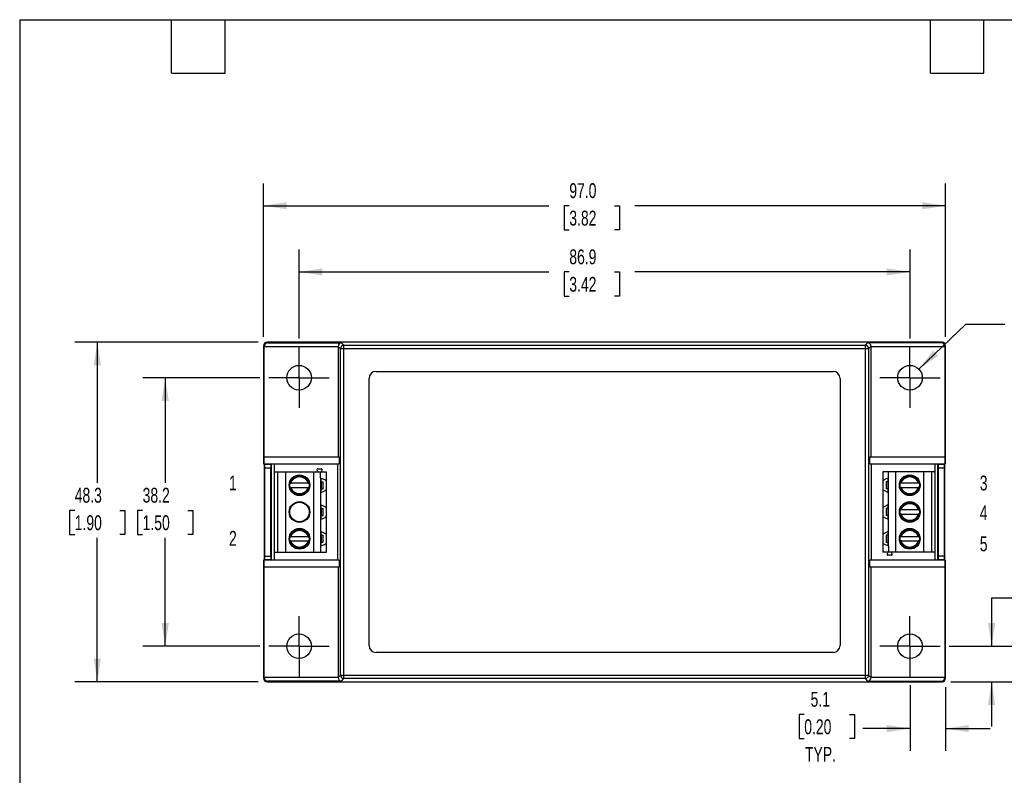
# Model space of a CAD drawing. Header units: millimetres. Extents: x 6 to 273, y 6 to 210.
# Tile 2 of 3: x 6 to 146, y 102 to 210. Entities that reach past the tile are written whole.
import ezdxf

# ---------------------------------------------------------------- set-up
doc = ezdxf.new("R2010")
doc.units = ezdxf.units.MM
doc.linetypes.add('CENTERX2', pattern=[20.32, 12.7, -2.54, 2.54, -2.54])
doc.layers.add('CENTER', color=40, linetype='CENTERX2')
doc.layers.add('DIMENSIONS', color=140, linetype='Continuous', lineweight=25)
doc.layers.add('TEXT', color=140, linetype='Continuous', lineweight=25)
doc.styles.add('SLDTEXTSTYLE0', font='TXT', dxfattribs={"width": 0.7})
doc.dimstyles.new('SLDDIMSTYLE0', dxfattribs={"dimtxt": 2.158008, "dimasz": 3.302, "dimexe": 0, "dimexo": 0.0625, "dimgap": 0.539502, "dimtad": 0, "dimtih": 1, "dimtoh": 1, "dimrnd": 1e-09, "dimzin": 4, "dimdsep": 46, "dimtxsty": 'SLDTEXTSTYLE0', "dimsah": 1, "dimcen": 0.09, "dimadec": 0, "dimazin": 1, "dimtfac": 1, "dimtofl": 0, "dimtmove": 0, "dimatfit": 3, "dimfxl": 0, "dimfrac": 2, "dimtolj": 1, "dimtzin": 12, "dimarcsym": 0})
doc.dimstyles.new('SLDDIMSTYLE1', dxfattribs={"dimtxt": 2.158008, "dimasz": 3.302, "dimexe": 0, "dimexo": 0.0625, "dimgap": 0.539502, "dimtad": 0, "dimtih": 1, "dimtoh": 1, "dimrnd": 1e-09, "dimzin": 12, "dimdsep": 46, "dimtxsty": 'SLDTEXTSTYLE0', "dimsah": 1, "dimcen": 0.09, "dimadec": 0, "dimazin": 3, "dimtfac": 1, "dimtmove": 0, "dimatfit": 0, "dimfxl": 0, "dimfrac": 2, "dimtolj": 1, "dimtzin": 12, "dimarcsym": 0})
doc.dimstyles.new('SLDDIMSTYLE2', dxfattribs={"dimtxt": 2.158008, "dimasz": 3.302, "dimexe": 0, "dimexo": 0.0625, "dimgap": 0.539502, "dimtad": 0, "dimtih": 1, "dimtoh": 1, "dimrnd": 1e-09, "dimzin": 12, "dimdsep": 46, "dimtxsty": 'SLDTEXTSTYLE0', "dimsah": 1, "dimcen": 0.09, "dimadec": 0, "dimazin": 3, "dimtfac": 1, "dimtofl": 0, "dimtmove": 0, "dimatfit": 3, "dimfxl": 0, "dimfrac": 2, "dimtolj": 1, "dimtzin": 12, "dimarcsym": 0})
doc.dimstyles.new('SLDDIMSTYLE4', dxfattribs={"dimtxt": 2.158008, "dimasz": 3.302, "dimexe": 0, "dimexo": 0.0625, "dimgap": 0.539502, "dimtad": 0, "dimtih": 1, "dimtoh": 1, "dimrnd": 1e-09, "dimzin": 12, "dimdsep": 46, "dimtxsty": 'SLDTEXTSTYLE0', "dimsah": 1, "dimcen": 0, "dimadec": 0, "dimazin": 3, "dimtfac": 1, "dimtofl": 0, "dimtmove": 0, "dimatfit": 3, "dimfxl": 0, "dimfrac": 2, "dimtolj": 1, "dimtzin": 12, "dimarcsym": 0})

# ---------------------------------------------------------------- blocks, each defined once
blk = doc.blocks.new('_D_5')
at = {"layer": 'DIMENSIONS'}
for p, q in [((40.53, 158.61), (23.87, 158.61)), ((27.05, 158.61), (27.05, 143.65)), ((23.84, 139.74), (23.12, 139.74)), ((23.12, 139.74), (23.12, 136.31)), ((30.25, 139.74), (30.98, 139.74)), ((30.98, 139.74), (30.98, 136.31)), ((23.12, 136.31), (23.84, 136.31)), ((30.98, 136.31), (30.25, 136.31)), ((27.05, 120.41), (27.05, 135.83)), ((40.53, 120.41), (23.87, 120.41))]:
    blk.add_line(p, q, dxfattribs=at)
for points in [[(27.05, 158.61), (26.54, 155.31), (27.56, 155.31)], [(27.05, 120.41), (27.56, 123.71), (26.54, 123.71)]]:
    blk.add_solid(points, dxfattribs=at)
at = {"layer": 'DIMENSIONS', "char_height": 2.117, "attachment_point": 1, "style": 'SLDTEXTSTYLE0'}
for s, insert in [('38.2', (23.84, 142.95)), ('1.50', (23.84, 139.04))]:
    blk.add_mtext(s, dxfattribs=dict(at, insert=insert))
blk = doc.blocks.new('_D_6')
at = {"layer": 'DIMENSIONS'}
for p, q in [((40.27, 163.66), (14.21, 163.66)), ((17.39, 163.66), (17.39, 143.65)), ((14.18, 139.74), (13.45, 139.74)), ((13.45, 139.74), (13.45, 136.31)), ((20.59, 139.74), (21.32, 139.74)), ((21.32, 139.74), (21.32, 136.31)), ((13.45, 136.31), (14.18, 136.31)), ((21.32, 136.31), (20.59, 136.31)), ((17.39, 115.36), (17.39, 135.83)), ((40.27, 115.36), (14.21, 115.36))]:
    blk.add_line(p, q, dxfattribs=at)
for points in [[(17.39, 163.66), (16.88, 160.36), (17.89, 160.36)], [(17.39, 115.36), (17.89, 118.66), (16.88, 118.66)]]:
    blk.add_solid(points, dxfattribs=at)
at = {"layer": 'DIMENSIONS', "char_height": 2.117, "attachment_point": 1, "style": 'SLDTEXTSTYLE0'}
for s, insert in [('48.3', (14.18, 142.95)), ('1.90', (14.18, 139.04))]:
    blk.add_mtext(s, dxfattribs=dict(at, insert=insert))
blk = doc.blocks.new('_D_7')
at = {"layer": 'DIMENSIONS'}
for p, q in [((149.53, 169.37), (148.81, 169.37)), ((148.81, 169.37), (148.81, 165.94)), ((155.94, 169.37), (156.67, 169.37)), ((156.67, 169.37), (156.67, 165.94)), ((134.25, 159.82), (140.94, 166.24)), ((140.94, 166.24), (146.49, 166.24)), ((148.81, 165.94), (149.53, 165.94)), ((156.67, 165.94), (155.94, 165.94))]:
    blk.add_line(p, q, dxfattribs=at)
blk.add_solid([(134.25, 159.82), (136.99, 161.74), (136.28, 162.48)], dxfattribs=at)
at = {"layer": 'DIMENSIONS', "char_height": 2.117, "attachment_point": 1, "style": 'SLDTEXTSTYLE0'}
for s, insert in [('%%c', (148.8, 172.59)), ('3.5', (152.06, 172.59)), ('0.14', (149.53, 168.67)), ('(4X)', (149.59, 164.76))]:
    blk.add_mtext(s, dxfattribs=dict(at, insert=insert))
blk = doc.blocks.new('_D_8')
at = {"layer": 'DIMENSIONS'}
for p, q in [((151.09, 129.29), (150.36, 129.29)), ((150.36, 129.29), (150.36, 125.86)), ((157.5, 129.29), (158.23, 129.29)), ((158.23, 129.29), (158.23, 125.86)), ((148.19, 127.27), (144.59, 127.27)), ((144.59, 127.27), (144.59, 120.41)), ((150.36, 125.86), (151.09, 125.86)), ((158.23, 125.86), (157.5, 125.86)), ((138.55, 120.41), (147.77, 120.41)), ((138.81, 115.36), (147.77, 115.36)), ((144.59, 115.36), (144.59, 109.01))]:
    blk.add_line(p, q, dxfattribs=at)
for points in [[(144.59, 120.41), (145.1, 123.71), (144.09, 123.71)], [(144.59, 115.36), (144.09, 112.06), (145.1, 112.06)]]:
    blk.add_solid(points, dxfattribs=at)
at = {"layer": 'DIMENSIONS', "char_height": 2.117, "attachment_point": 1, "style": 'SLDTEXTSTYLE0'}
for s, insert in [('5.1', (151.99, 132.5)), ('0.20', (151.09, 128.59)), ('TYP.', (151.19, 124.68))]:
    blk.add_mtext(s, dxfattribs=dict(at, insert=insert))
blk = doc.blocks.new('_D_9')
at = {"layer": 'DIMENSIONS'}
for p, q in [((132.99, 114.85), (132.99, 105.51)), ((138.04, 114.59), (138.04, 105.51)), ((117.95, 110.71), (117.22, 110.71)), ((117.22, 110.71), (117.22, 107.28)), ((124.36, 110.71), (125.09, 110.71)), ((125.09, 110.71), (125.09, 107.28)), ((132.99, 108.69), (126.29, 108.69)), ((138.04, 108.69), (144.39, 108.69)), ((117.22, 107.28), (117.95, 107.28)), ((125.09, 107.28), (124.36, 107.28))]:
    blk.add_line(p, q, dxfattribs=at)
for points in [[(132.99, 108.69), (129.69, 109.2), (129.69, 108.18)], [(138.04, 108.69), (141.34, 108.18), (141.34, 109.2)]]:
    blk.add_solid(points, dxfattribs=at)
at = {"layer": 'DIMENSIONS', "char_height": 2.117, "attachment_point": 1, "style": 'SLDTEXTSTYLE0'}
for s, insert in [('5.1', (118.85, 113.92)), ('0.20', (117.95, 110.01)), ('TYP.', (118.05, 106.09))]:
    blk.add_mtext(s, dxfattribs=dict(at, insert=insert))
blk = doc.blocks.new('_D_10')
at = {"layer": 'DIMENSIONS'}
for p, q in [((46.09, 164.17), (46.09, 176.84)), ((132.99, 164.17), (132.99, 176.84)), ((46.09, 173.66), (81.61, 173.66)), ((84.53, 173.66), (83.81, 173.66)), ((83.81, 173.66), (83.81, 170.23)), ((90.94, 173.66), (91.67, 173.66)), ((91.67, 173.66), (91.67, 170.23)), ((132.99, 173.66), (93.87, 173.66)), ((83.81, 170.23), (84.53, 170.23)), ((91.67, 170.23), (90.94, 170.23))]:
    blk.add_line(p, q, dxfattribs=at)
for points in [[(46.09, 173.66), (49.39, 173.15), (49.39, 174.17)], [(132.99, 173.66), (129.69, 174.17), (129.69, 173.15)]]:
    blk.add_solid(points, dxfattribs=at)
at = {"layer": 'DIMENSIONS', "char_height": 2.117, "attachment_point": 1, "style": 'SLDTEXTSTYLE0'}
for s, insert in [('86.9', (84.53, 176.87)), ('3.42', (84.53, 172.96))]:
    blk.add_mtext(s, dxfattribs=dict(at, insert=insert))
blk = doc.blocks.new('_D_11')
at = {"layer": 'DIMENSIONS'}
for p, q in [((41.04, 164.43), (41.04, 186.25)), ((138.04, 164.43), (138.04, 186.25)), ((41.04, 183.08), (81.61, 183.08)), ((84.53, 183.08), (83.81, 183.08)), ((83.81, 183.08), (83.81, 179.65)), ((90.94, 183.08), (91.67, 183.08)), ((91.67, 183.08), (91.67, 179.65)), ((138.04, 183.08), (93.87, 183.08)), ((83.81, 179.65), (84.53, 179.65)), ((91.67, 179.65), (90.94, 179.65))]:
    blk.add_line(p, q, dxfattribs=at)
for points in [[(41.04, 183.08), (44.34, 182.57), (44.34, 183.59)], [(138.04, 183.08), (134.74, 183.59), (134.74, 182.57)]]:
    blk.add_solid(points, dxfattribs=at)
at = {"layer": 'DIMENSIONS', "char_height": 2.117, "attachment_point": 1, "style": 'SLDTEXTSTYLE0'}
for s, insert in [('97.0', (84.53, 186.29)), ('3.82', (84.53, 182.38))]:
    blk.add_mtext(s, dxfattribs=dict(at, insert=insert))
blk = doc.blocks.new('SW_CENTERMARKSYMBOL_0')
at = {"layer": 'CENTER', "color": 0}
for p, q in [((0, 2.54), (0, 4.29)), ((0, 0), (0, 2.54)), ((-2.54, 0), (-4.29, 0)), ((0, 0), (-2.54, 0)), ((0, 0), (0, -2.54)), ((0, 0), (2.54, 0)), ((2.54, 0), (4.29, 0)), ((0, -2.54), (0, -4.29))]:
    blk.add_line(p, q, dxfattribs=at)
blk = doc.blocks.new('SW_CENTERMARKSYMBOL_1')
at = {"layer": 'CENTER', "color": 0}
for p, q in [((0, 2.54), (0, 4.29)), ((0, 0), (0, 2.54)), ((-2.54, 0), (-4.29, 0)), ((0, 0), (-2.54, 0)), ((0, 0), (0, -2.54)), ((0, 0), (2.54, 0)), ((2.54, 0), (4.29, 0)), ((0, -2.54), (0, -4.29))]:
    blk.add_line(p, q, dxfattribs=at)
blk = doc.blocks.new('SW_CENTERMARKSYMBOL_2')
at = {"layer": 'CENTER', "color": 0}
for p, q in [((0, 2.54), (0, 4.29)), ((0, 0), (0, 2.54)), ((-2.54, 0), (-4.29, 0)), ((0, 0), (-2.54, 0)), ((0, 0), (0, -2.54)), ((0, 0), (2.54, 0)), ((2.54, 0), (4.29, 0)), ((0, -2.54), (0, -4.29))]:
    blk.add_line(p, q, dxfattribs=at)
blk = doc.blocks.new('SW_CENTERMARKSYMBOL_3')
at = {"layer": 'CENTER', "color": 0}
for p, q in [((0, 2.54), (0, 4.29)), ((0, 0), (0, 2.54)), ((-2.54, 0), (-4.29, 0)), ((0, 0), (-2.54, 0)), ((0, 0), (0, -2.54)), ((0, 0), (2.54, 0)), ((2.54, 0), (4.29, 0)), ((0, -2.54), (0, -4.29))]:
    blk.add_line(p, q, dxfattribs=at)

msp = doc.modelspace()

# ---------------------------------------------------------------- linework, layer by layer
for p, q in [((41.13509, 163.06659), (41.03908, 163.1626)), ((41.03908, 163.1626), (41.03908, 146.36252)), ((41.13509, 147.36252), (41.13509, 163.06659)), ((41.13516, 163.07517), (51.63516, 163.07517)), ((41.53901, 163.66252), (41.62644, 163.57509)), ((137.53916, 163.66252), (41.53901, 163.66252)), ((41.62644, 163.57509), (52.12644, 163.57509)), ((51.97387, 162.72781), (51.63509, 163.06659)), ((51.63509, 163.06659), (51.63509, 147.36252)), ((51.97387, 116.29723), (51.97387, 162.72781)), ((52.47379, 162.72781), (51.97387, 162.72781)), ((52.47379, 163.22774), (52.12644, 163.57509)), ((52.47379, 163.22774), (126.60438, 163.22774)), ((52.47379, 162.72781), (52.47379, 163.22774)), ((126.60438, 162.72781), (52.47379, 162.72781)), ((52.47379, 116.29723), (52.47379, 162.72781)), ((126.95173, 163.57509), (126.60438, 163.22774)), ((126.60438, 163.22774), (126.60438, 162.72781)), ((126.60438, 162.72781), (126.60438, 116.29723)), ((127.1043, 162.72781), (126.60438, 162.72781)), ((137.45173, 163.57509), (126.95173, 163.57509)), ((127.44308, 163.06659), (127.1043, 162.72781)), ((127.1043, 162.72781), (127.1043, 116.29723)), ((127.44301, 163.07517), (137.94301, 163.07517)), ((127.44308, 147.36252), (127.44308, 163.06659)), ((137.45173, 163.57509), (137.53916, 163.66252)), ((138.03908, 163.1626), (137.94308, 163.06659)), ((137.94308, 163.06659), (137.94308, 147.36252)), ((138.03908, 146.36252), (138.03908, 163.1626)), ((56.03908, 120.51252), (56.03908, 158.51252)), ((57.03908, 159.51252), (122.03908, 159.51252)), ((123.03908, 158.51252), (123.03908, 120.51252)), ((41.13509, 146.36252), (41.13509, 147.36252)), ((41.13509, 147.36252), (51.80641, 147.36252)), ((51.80641, 147.36252), (51.80641, 146.36252)), ((127.27176, 146.36252), (127.27176, 147.36252)), ((127.27176, 147.36252), (137.94308, 147.36252)), ((137.94308, 147.36252), (137.94308, 146.36252)), ((41.03908, 146.36252), (41.13509, 146.36252)), ((41.13509, 146.36252), (51.80641, 146.36252)), ((41.13908, 146.36252), (41.13908, 132.66252)), ((41.21778, 146.28382), (41.13908, 146.36252)), ((42.06038, 146.28382), (41.21778, 146.28382)), ((41.22636, 133.24115), (41.22636, 145.7839)), ((41.22636, 145.7839), (42.05181, 145.7839)), ((41.63908, 146.36252), (41.65654, 146.34507)), ((41.65654, 146.34507), (41.65654, 146.36252)), ((41.65654, 146.34507), (42.12163, 146.34507)), ((42.05181, 133.24115), (42.05181, 145.7839)), ((42.06038, 146.28382), (42.12163, 146.34507)), ((42.12163, 146.34507), (42.12163, 132.67998)), ((42.59988, 145.21852), (42.59988, 146.36252)), ((51.61763, 132.66252), (51.61763, 146.36252)), ((127.27176, 146.36252), (137.94308, 146.36252)), ((127.46054, 146.36252), (127.46054, 132.66252)), ((136.50368, 146.36252), (136.50368, 145.21852)), ((136.95654, 132.67998), (136.95654, 146.34507)), ((136.95654, 146.34507), (137.01778, 146.28382)), ((136.95654, 146.34507), (137.42163, 146.34507)), ((137.86038, 146.28382), (137.01778, 146.28382)), ((137.02636, 133.24115), (137.02636, 145.7839)), ((137.02636, 145.7839), (137.85181, 145.7839)), ((137.43908, 146.36252), (137.42163, 146.34507)), ((137.42163, 146.36252), (137.42163, 146.34507)), ((137.85181, 145.7839), (137.85181, 133.24115)), ((137.93908, 146.36252), (137.86038, 146.28382)), ((137.93908, 132.66252), (137.93908, 146.36252)), ((137.94308, 146.36252), (138.03908, 146.36252)), ((42.59988, 133.78852), (42.59988, 145.21852)), ((42.59988, 145.21852), (42.99988, 145.21852)), ((42.99988, 145.21852), (42.99988, 133.78852)), ((42.99988, 145.21852), (44.19988, 145.21852)), ((44.19988, 133.78852), (44.19988, 145.21852)), ((44.19988, 145.21852), (48.19988, 145.21852)), ((48.19988, 133.78852), (48.19988, 145.21852)), ((48.19988, 145.21852), (49.14988, 145.21852)), ((48.77488, 145.21852), (48.64537, 145.49626)), ((48.736, 145.63852), (49.26377, 145.63852)), ((49.14988, 144.38352), (49.14988, 145.21852)), ((49.14988, 145.21852), (49.99988, 145.21852)), ((49.14988, 144.38352), (49.14988, 142.24352)), ((49.14988, 144.38352), (49.78413, 144.07418)), ((49.3544, 145.49626), (49.22488, 145.21852)), ((49.24988, 143.81852), (49.24988, 144.33475)), ((49.99988, 144.209), (49.99988, 145.21852)), ((129.10368, 145.21852), (129.10368, 144.209)), ((129.95368, 145.21852), (129.10368, 145.21852)), ((129.95368, 144.38352), (129.31944, 144.07418)), ((129.85368, 144.33475), (129.85368, 143.80852)), ((129.95368, 144.38352), (129.95368, 145.21852)), ((130.90368, 145.21852), (129.95368, 145.21852)), ((129.95368, 142.24352), (129.95368, 144.38352)), ((130.90368, 145.21852), (130.90368, 133.78852)), ((134.90368, 145.21852), (130.90368, 145.21852)), ((134.90368, 145.21852), (134.90368, 133.78852)), ((136.10368, 145.21852), (134.90368, 145.21852)), ((136.10368, 133.78852), (136.10368, 145.21852)), ((136.50368, 145.21852), (136.10368, 145.21852)), ((136.50368, 145.21852), (136.50368, 133.78852)), ((44.80661, 143.01352), (44.86378, 143.01352)), ((44.83616, 143.61352), (44.86378, 143.61352)), ((47.33369, 143.61352), (44.96608, 143.61352)), ((44.96608, 143.01352), (47.33369, 143.01352)), ((47.43599, 143.61352), (47.49316, 143.61352)), ((47.43599, 143.01352), (47.49316, 143.01352)), ((49.22912, 143.81852), (49.22912, 142.81852)), ((49.22912, 143.81852), (49.45206, 143.81852)), ((49.45206, 143.81852), (49.45206, 142.81852)), ((49.45206, 143.81852), (49.49529, 143.81852)), ((49.49529, 142.81852), (49.49529, 143.81852)), ((49.99988, 142.41804), (49.99988, 144.209)), ((129.10368, 144.209), (129.10368, 142.41804)), ((129.60828, 143.80852), (129.60828, 142.80852)), ((129.65151, 143.80852), (129.60828, 143.80852)), ((129.65151, 142.80852), (129.65151, 143.80852)), ((129.87445, 143.80852), (129.65151, 143.80852)), ((129.87445, 142.80852), (129.87445, 143.80852)), ((131.66758, 143.01352), (131.61041, 143.01352)), ((131.66758, 143.61352), (131.6396, 143.61352)), ((134.13749, 143.61352), (131.76988, 143.61352)), ((131.76988, 143.01352), (134.13749, 143.01352)), ((134.29696, 143.61352), (134.23979, 143.61352)), ((134.26846, 143.01352), (134.23979, 143.01352)), ((49.14988, 142.24352), (49.78413, 142.55286)), ((49.14988, 142.24352), (49.14988, 140.57352)), ((49.22912, 142.81852), (49.45206, 142.81852)), ((49.24988, 142.29229), (49.24988, 142.81852)), ((49.45206, 142.81852), (49.49529, 142.81852)), ((49.99988, 140.399), (49.99988, 142.41804)), ((129.10368, 142.41804), (129.10368, 140.399)), ((129.95368, 142.24352), (129.31944, 142.55286)), ((129.65151, 142.80852), (129.60828, 142.80852)), ((129.87445, 142.80852), (129.65151, 142.80852)), ((129.85368, 142.80852), (129.85368, 142.29229)), ((129.95368, 140.57352), (129.95368, 142.24352)), ((49.14988, 140.57352), (49.14988, 138.43352)), ((49.14988, 140.57352), (49.78413, 140.26418)), ((49.24988, 140.00852), (49.24988, 140.52475)), ((49.99988, 138.60804), (49.99988, 140.399)), ((129.10368, 140.399), (129.10368, 138.60804)), ((129.95368, 140.57352), (129.31944, 140.26418)), ((129.85368, 140.52475), (129.85368, 139.99852)), ((129.95368, 138.43352), (129.95368, 140.57352)), ((49.14988, 138.43352), (49.78413, 138.74286)), ((49.22912, 140.00852), (49.22912, 139.00852)), ((49.22912, 140.00852), (49.45206, 140.00852)), ((49.22912, 139.00852), (49.45206, 139.00852)), ((49.24988, 138.48229), (49.24988, 139.00852)), ((49.45206, 140.00852), (49.45206, 139.00852)), ((49.45206, 140.00852), (49.49529, 140.00852)), ((49.45206, 139.00852), (49.49529, 139.00852)), ((49.49529, 139.00852), (49.49529, 140.00852)), ((129.95368, 138.43352), (129.31944, 138.74286)), ((129.60828, 139.99852), (129.60828, 138.99852)), ((129.65151, 139.99852), (129.60828, 139.99852)), ((129.65151, 138.99852), (129.60828, 138.99852)), ((129.65151, 138.99852), (129.65151, 139.99852)), ((129.87445, 139.99852), (129.65151, 139.99852)), ((129.87445, 138.99852), (129.65151, 138.99852)), ((129.85368, 138.99852), (129.85368, 138.48229)), ((129.87445, 138.99852), (129.87445, 139.99852)), ((131.66758, 139.20352), (131.61041, 139.20352)), ((131.66758, 139.80352), (131.6396, 139.80352)), ((134.13749, 139.80352), (131.76988, 139.80352)), ((131.76988, 139.20352), (134.13749, 139.20352)), ((134.29696, 139.80352), (134.23979, 139.80352)), ((134.26846, 139.20352), (134.23979, 139.20352)), ((49.14988, 138.43352), (49.14988, 136.76352)), ((49.99988, 136.589), (49.99988, 138.60804)), ((129.10368, 138.60804), (129.10368, 136.589)), ((129.95368, 136.76352), (129.95368, 138.43352)), ((44.8358, 135.99352), (44.86378, 135.99352)), ((47.33369, 135.99352), (44.96608, 135.99352)), ((47.43599, 135.99352), (47.49316, 135.99352)), ((49.14988, 136.76352), (49.14988, 134.62352)), ((49.14988, 136.76352), (49.78413, 136.45418)), ((49.22912, 136.19852), (49.22912, 135.19852)), ((49.22912, 136.19852), (49.45206, 136.19852)), ((49.24988, 136.19852), (49.24988, 136.71475)), ((49.45206, 136.19852), (49.45206, 135.19852)), ((49.45206, 136.19852), (49.49529, 136.19852)), ((49.49529, 135.19852), (49.49529, 136.19852)), ((49.99988, 134.79804), (49.99988, 136.589)), ((129.10368, 136.589), (129.10368, 134.79804)), ((129.95368, 136.76352), (129.31944, 136.45418)), ((129.60828, 136.18852), (129.60828, 135.18852)), ((129.65151, 136.18852), (129.60828, 136.18852)), ((129.65151, 135.18852), (129.65151, 136.18852)), ((129.87445, 136.18852), (129.65151, 136.18852)), ((129.85368, 136.71475), (129.85368, 136.18852)), ((129.87445, 135.18852), (129.87445, 136.18852)), ((129.95368, 134.62352), (129.95368, 136.76352)), ((131.66758, 135.99352), (131.63996, 135.99352)), ((134.13749, 135.99352), (131.76988, 135.99352)), ((134.29696, 135.99352), (134.23979, 135.99352)), ((44.80661, 135.39352), (44.86378, 135.39352)), ((44.96608, 135.39352), (47.33369, 135.39352)), ((47.43599, 135.39352), (47.46466, 135.39352)), ((49.14988, 134.62352), (49.78413, 134.93286)), ((49.14988, 134.62352), (49.14988, 133.78852)), ((49.22912, 135.19852), (49.45206, 135.19852)), ((49.24988, 134.67229), (49.24988, 135.19852)), ((49.45206, 135.19852), (49.49529, 135.19852)), ((49.99988, 133.78852), (49.99988, 134.79804)), ((129.10368, 134.79804), (129.10368, 133.78852)), ((129.95368, 134.62352), (129.31944, 134.93286)), ((129.65151, 135.18852), (129.60828, 135.18852)), ((129.87445, 135.18852), (129.65151, 135.18852)), ((129.85368, 135.18852), (129.85368, 134.67229)), ((129.95368, 134.62352), (129.95368, 133.78852)), ((131.66758, 135.39352), (131.61041, 135.39352)), ((131.76988, 135.39352), (134.13749, 135.39352)), ((134.29696, 135.39352), (134.23979, 135.39352)), ((41.22636, 133.24115), (42.05181, 133.24115)), ((42.59988, 132.66252), (42.59988, 133.78852)), ((42.59988, 133.78852), (42.99988, 133.78852)), ((42.99988, 133.78852), (44.19988, 133.78852)), ((44.19988, 133.78852), (48.19988, 133.78852)), ((48.19988, 133.78852), (49.14988, 133.78852)), ((49.14988, 133.78852), (49.99988, 133.78852)), ((129.95368, 133.78852), (129.10368, 133.78852)), ((129.74917, 133.51078), (129.87868, 133.78852)), ((130.36757, 133.36852), (129.8398, 133.36852)), ((130.90368, 133.78852), (129.95368, 133.78852)), ((130.32868, 133.78852), (130.4582, 133.51078)), ((134.90368, 133.78852), (130.90368, 133.78852)), ((136.10368, 133.78852), (134.90368, 133.78852)), ((136.50368, 133.78852), (136.10368, 133.78852)), ((136.50368, 133.78852), (136.50368, 132.66252)), ((137.85181, 133.24115), (137.02636, 133.24115)), ((41.03908, 132.66252), (41.03908, 115.86245)), ((41.13509, 132.66252), (41.03908, 132.66252)), ((41.13509, 131.66252), (41.13509, 132.66252)), ((51.80641, 132.66252), (41.13509, 132.66252)), ((51.80641, 131.66252), (41.13509, 131.66252)), ((41.13509, 115.95845), (41.13509, 131.66252)), ((41.13908, 132.66252), (41.21778, 132.74122)), ((41.21778, 132.74122), (42.06038, 132.74122)), ((41.63908, 132.66252), (41.65654, 132.67998)), ((42.12163, 132.67998), (41.65654, 132.67998)), ((41.65654, 132.66252), (41.65654, 132.67998)), ((42.12163, 132.67998), (42.06038, 132.74122)), ((51.63509, 131.66252), (51.63509, 115.95845)), ((51.80641, 132.66252), (51.80641, 131.66252)), ((127.27176, 131.66252), (127.27176, 132.66252)), ((137.94308, 132.66252), (127.27176, 132.66252)), ((137.94308, 131.66252), (127.27176, 131.66252)), ((127.44308, 115.95845), (127.44308, 131.66252)), ((137.01778, 132.74122), (136.95654, 132.67998)), ((137.42163, 132.67998), (136.95654, 132.67998)), ((137.01778, 132.74122), (137.86038, 132.74122)), ((137.43908, 132.66252), (137.42163, 132.67998)), ((137.42163, 132.67998), (137.42163, 132.66252)), ((137.86038, 132.74122), (137.93908, 132.66252)), ((137.94308, 132.66252), (137.94308, 131.66252)), ((138.03908, 132.66252), (137.94308, 132.66252)), ((137.94308, 131.66252), (137.94308, 115.95845)), ((138.03908, 115.86245), (138.03908, 132.66252)), ((122.03908, 119.51252), (57.03908, 119.51252)), ((51.63509, 115.95845), (51.97387, 116.29723)), ((51.97387, 116.29723), (52.47379, 116.29723)), ((52.47379, 116.29723), (126.60438, 116.29723)), ((52.47379, 115.7973), (52.47379, 116.29723)), ((126.60438, 116.29723), (127.1043, 116.29723)), ((126.60438, 116.29723), (126.60438, 115.7973)), ((127.1043, 116.29723), (127.44308, 115.95845)), ((41.03908, 115.86245), (41.13509, 115.95845)), ((51.63516, 115.94987), (41.13516, 115.94987)), ((41.62644, 115.44995), (41.53901, 115.36252)), ((41.53901, 115.36252), (137.53916, 115.36252)), ((52.12644, 115.44995), (41.62644, 115.44995)), ((52.12644, 115.44995), (52.47379, 115.7973)), ((126.60438, 115.7973), (52.47379, 115.7973)), ((126.60438, 115.7973), (126.95173, 115.44995)), ((126.95173, 115.44995), (137.45173, 115.44995)), ((137.94301, 115.94987), (127.44301, 115.94987)), ((137.45173, 115.44995), (137.53916, 115.36252)), ((137.94308, 115.95845), (138.03908, 115.86245))]:
    msp.add_line(p, q)
for centre, radius in [((46.08908, 158.61252), 1.75), ((132.98908, 158.61252), 1.75), ((46.14988, 143.31352), 1.475), ((46.14988, 143.31352), 1.375), ((132.95368, 143.31352), 1.475), ((132.95368, 143.31352), 1.375), ((46.14988, 139.50352), 1.475), ((46.14988, 139.50352), 1.39273), ((132.95368, 139.50352), 1.475), ((132.95368, 139.50352), 1.375), ((46.14988, 135.69352), 1.475), ((46.14988, 135.69352), 1.375), ((132.95368, 135.69352), 1.475), ((132.95368, 135.69352), 1.375), ((46.08908, 120.41252), 1.75), ((132.98908, 120.41252), 1.75)]:
    msp.add_circle(centre, radius)
for centre, radius, start, end in [((52.47397, 162.72764), 0.5001, 90.020437, 179.979563), ((126.6042, 162.72764), 0.5001, 0.020437, 89.979563), ((57.03908, 158.51252), 1, 90, 180), ((122.03908, 158.51252), 1, 0, 90), ((46.14988, 143.31352), 1.32064, 13.1301282, 166.8698718), ((48.736, 145.53852), 0.1, 90, 205), ((49.26377, 145.53852), 0.1, 335.0000001, 90), ((132.95368, 143.31352), 1.32064, 13.1301285, 166.8698715), ((46.14988, 143.31352), 1.32064, 193.1301282, 346.8698718), ((49.84988, 144.209), 0.15, 244, 0), ((129.25368, 144.209), 0.15, 180, 296), ((132.95368, 143.31352), 1.32064, 193.1301285, 346.8698715), ((49.84988, 142.41804), 0.15, 0, 116), ((129.25368, 142.41804), 0.15, 64, 180), ((49.84988, 140.399), 0.15, 244, 0), ((129.25368, 140.399), 0.15, 180, 295.9999999), ((132.95368, 139.50352), 1.32064, 13.1301282, 166.8698718), ((49.84988, 138.60804), 0.15, 0, 115.9999999), ((129.25368, 138.60804), 0.15, 64, 180), ((132.95368, 139.50352), 1.32064, 193.1301282, 346.8698718), ((46.14988, 135.69352), 1.32064, 13.1301285, 166.8698715), ((49.84988, 136.589), 0.15, 244, 0), ((129.25368, 136.589), 0.15, 180, 296), ((132.95368, 135.69352), 1.32064, 13.1301282, 166.8698718), ((46.14988, 135.69352), 1.32064, 193.1301285, 346.8698715), ((49.84988, 134.79804), 0.15, 0, 116), ((129.25368, 134.79804), 0.15, 64, 180), ((132.95368, 135.69352), 1.32064, 193.1301282, 346.8698718), ((129.8398, 133.46852), 0.1, 155.0000001, 270), ((130.36757, 133.46852), 0.1, 270, 25), ((57.03908, 120.51252), 1, 180, 270), ((122.03908, 120.51252), 1, 270, 0), ((52.47397, 116.29741), 0.5001, 180.020437, 269.979563), ((126.6042, 116.29741), 0.5001, 270.020437, 359.979563)]:
    msp.add_arc(centre, radius, start, end)
for centre, major_axis, ratio, start_param, end_param in [((41.53916, 163.16245), (-0.35366, 0.35366), 0.99969546, 5.497939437, 7.068431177), ((41.62644, 163.07517), (0.19202, 0.46358), 0.975619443, 0.401501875, 1.954844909), ((52.12644, 163.07517), (0.19202, 0.46358), 0.975619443, 0.401501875, 1.954844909), ((126.95173, 163.07517), (-0.19202, 0.46358), 0.975619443, 4.328340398, 5.881683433), ((137.45173, 163.07517), (-0.19202, 0.46358), 0.975619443, 4.328340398, 5.881683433), ((137.53901, 163.16245), (0.35366, 0.35366), 0.99969546, 5.497939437, 7.068431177), ((41.21763, 145.7839), (0, 0.5), 0.017455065, 4.71238898, 6.265732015), ((42.06054, 145.7839), (0, 0.5), 0.017455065, 0.017453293, 1.570796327), ((137.01763, 145.7839), (0, 0.5), 0.017455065, 4.71238898, 6.265732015), ((137.86054, 145.7839), (0, 0.5), 0.017455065, 0.017453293, 1.570796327), ((41.21763, 133.24115), (0, 0.5), 0.017455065, 3.159045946, 4.71238898), ((42.06054, 133.24115), (0, 0.5), 0.017455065, 1.570796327, 3.124139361), ((137.01763, 133.24115), (0, 0.5), 0.017455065, 3.159045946, 4.71238898), ((137.86054, 133.24115), (0, 0.5), 0.017455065, 1.570796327, 3.124139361), ((41.53916, 115.8626), (-0.35366, -0.35366), 0.99969546, 5.497939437, 7.068431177), ((41.62644, 115.94987), (-0.19202, 0.46358), 0.975619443, 1.186747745, 2.740090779), ((52.12644, 115.94987), (-0.19202, 0.46358), 0.975619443, 1.186747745, 2.740090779), ((126.95173, 115.94987), (0.19202, 0.46358), 0.975619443, 3.543094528, 5.096437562), ((137.45173, 115.94987), (0.19202, 0.46358), 0.975619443, 3.543094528, 5.096437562), ((137.53901, 115.8626), (0.35366, -0.35366), 0.99969546, 5.497939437, 7.068431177)]:
    msp.add_ellipse(centre, major_axis=major_axis, ratio=ratio, start_param=start_param, end_param=end_param)
for points in [[(41.13509, 163.06659), (41.13509, 163.06945), (41.13511, 163.07231), (41.13516, 163.07517)], [(51.63516, 163.07517), (51.63511, 163.07231), (51.63509, 163.06945), (51.63509, 163.06659)], [(127.44308, 163.06659), (127.44308, 163.06945), (127.44306, 163.07231), (127.44301, 163.07517)], [(137.94301, 163.07517), (137.94306, 163.07231), (137.94308, 163.06945), (137.94308, 163.06659)], [(41.13516, 115.94987), (41.13511, 115.95273), (41.13509, 115.95559), (41.13509, 115.95845)], [(51.63509, 115.95845), (51.63509, 115.95559), (51.63511, 115.95273), (51.63516, 115.94987)], [(127.44301, 115.94987), (127.44306, 115.95273), (127.44308, 115.95559), (127.44308, 115.95845)], [(137.94308, 115.95845), (137.94308, 115.95559), (137.94306, 115.95273), (137.94301, 115.94987)]]:
    msp.add_open_spline(points, degree=3)
for points, knots in [([(44.96608, 143.61352), (45.03282, 143.87686), (45.18548, 144.11046), (45.61428, 144.44415), (45.87822, 144.53475), (46.42155, 144.53475), (46.68549, 144.44415), (47.11429, 144.11046), (47.26695, 143.87686), (47.33369, 143.61352)], [0, 0, 0, 0, 0.25, 0.25, 0.5, 0.5, 0.75, 0.75, 1, 1, 1, 1]), ([(131.76988, 143.61352), (131.83662, 143.87686), (131.98928, 144.11046), (132.41808, 144.44415), (132.68202, 144.53475), (133.22535, 144.53475), (133.48929, 144.44415), (133.91809, 144.11046), (134.07075, 143.87686), (134.13749, 143.61352)], [0, 0, 0, 0, 0.25, 0.25, 0.5, 0.5, 0.75, 0.75, 1, 1, 1, 1]), ([(44.86378, 143.61352), (44.865, 143.61352), (44.86816, 143.61352), (44.87296, 143.61352), (44.87776, 143.61352), (44.88432, 143.61352), (44.8921, 143.61352), (44.89998, 143.61352), (44.9093, 143.61352), (44.91931, 143.61352), (44.92959, 143.61352), (44.94087, 143.61352), (44.95224, 143.61352), (44.95683, 143.61352), (44.96146, 143.61352), (44.96608, 143.61352)], [0, 0, 0, 0, 0.000033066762, 0.000033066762, 0.000033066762, 0.0000661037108, 0.0000661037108, 0.0000661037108, 0.0000995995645, 0.0000995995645, 0.0000995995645, 0.0001340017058, 0.0001340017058, 0.0001340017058, 0.0001477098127, 0.0001477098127, 0.0001477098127, 0.0001477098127]), ([(44.86378, 143.01352), (44.865, 143.01352), (44.86816, 143.01352), (44.87296, 143.01352), (44.87776, 143.01352), (44.88432, 143.01352), (44.8921, 143.01352), (44.89998, 143.01352), (44.9093, 143.01352), (44.91931, 143.01352), (44.92959, 143.01352), (44.94087, 143.01352), (44.95224, 143.01352), (44.95683, 143.01352), (44.96146, 143.01352), (44.96608, 143.01352)], [0, 0, 0, 0, 0.000033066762, 0.000033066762, 0.000033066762, 0.0000661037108, 0.0000661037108, 0.0000661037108, 0.0000995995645, 0.0000995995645, 0.0000995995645, 0.0001340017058, 0.0001340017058, 0.0001340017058, 0.0001477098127, 0.0001477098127, 0.0001477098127, 0.0001477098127]), ([(47.33369, 143.01352), (47.26695, 142.75018), (47.11429, 142.51658), (46.68549, 142.1829), (46.42155, 142.0923), (45.87822, 142.0923), (45.61428, 142.1829), (45.18548, 142.51658), (45.03282, 142.75018), (44.96608, 143.01352)], [0, 0, 0, 0, 0.25, 0.25, 0.5, 0.5, 0.75, 0.75, 1, 1, 1, 1]), ([(47.33369, 143.61352), (47.34548, 143.61352), (47.35743, 143.61352), (47.36856, 143.61352), (47.37969, 143.61352), (47.39031, 143.61352), (47.39949, 143.61352), (47.40851, 143.61352), (47.41639, 143.61352), (47.42239, 143.61352), (47.42823, 143.61352), (47.43246, 143.61352), (47.43468, 143.61352), (47.43524, 143.61352), (47.43568, 143.61352), (47.43599, 143.61352)], [0, 0, 0, 0, 0.0000353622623, 0.0000353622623, 0.0000353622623, 0.0000707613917, 0.0000707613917, 0.0000707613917, 0.0001055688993, 0.0001055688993, 0.0001055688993, 0.0001393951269, 0.0001393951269, 0.0001393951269, 0.0001477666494, 0.0001477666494, 0.0001477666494, 0.0001477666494]), ([(47.33369, 143.01352), (47.34548, 143.01352), (47.35743, 143.01352), (47.36856, 143.01352), (47.37969, 143.01352), (47.39031, 143.01352), (47.39949, 143.01352), (47.40851, 143.01352), (47.41639, 143.01352), (47.42239, 143.01352), (47.42823, 143.01352), (47.43246, 143.01352), (47.43468, 143.01352), (47.43524, 143.01352), (47.43568, 143.01352), (47.43599, 143.01352)], [0, 0, 0, 0, 0.0000353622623, 0.0000353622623, 0.0000353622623, 0.0000707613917, 0.0000707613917, 0.0000707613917, 0.0001055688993, 0.0001055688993, 0.0001055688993, 0.0001393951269, 0.0001393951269, 0.0001393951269, 0.0001477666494, 0.0001477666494, 0.0001477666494, 0.0001477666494]), ([(131.76988, 143.61352), (131.75809, 143.61352), (131.74614, 143.61352), (131.73501, 143.61352), (131.72388, 143.61352), (131.71325, 143.61352), (131.70408, 143.61352), (131.69506, 143.61352), (131.68718, 143.61352), (131.68118, 143.61352), (131.67534, 143.61352), (131.67111, 143.61352), (131.66889, 143.61352), (131.66833, 143.61352), (131.66789, 143.61352), (131.66758, 143.61352)], [0, 0, 0, 0, 0.0000353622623, 0.0000353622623, 0.0000353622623, 0.0000707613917, 0.0000707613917, 0.0000707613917, 0.0001055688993, 0.0001055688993, 0.0001055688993, 0.0001393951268, 0.0001393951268, 0.0001393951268, 0.0001477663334, 0.0001477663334, 0.0001477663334, 0.0001477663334]), ([(131.76988, 143.01352), (131.75809, 143.01352), (131.74614, 143.01352), (131.73501, 143.01352), (131.72388, 143.01352), (131.71325, 143.01352), (131.70408, 143.01352), (131.69506, 143.01352), (131.68718, 143.01352), (131.68118, 143.01352), (131.67534, 143.01352), (131.67111, 143.01352), (131.66889, 143.01352), (131.66833, 143.01352), (131.66789, 143.01352), (131.66758, 143.01352)], [0, 0, 0, 0, 0.0000353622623, 0.0000353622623, 0.0000353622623, 0.0000707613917, 0.0000707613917, 0.0000707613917, 0.0001055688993, 0.0001055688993, 0.0001055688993, 0.0001393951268, 0.0001393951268, 0.0001393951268, 0.0001477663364, 0.0001477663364, 0.0001477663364, 0.0001477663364]), ([(134.13749, 143.01352), (134.07075, 142.75018), (133.91809, 142.51658), (133.48929, 142.1829), (133.22535, 142.0923), (132.68202, 142.0923), (132.41808, 142.1829), (131.98928, 142.51658), (131.83662, 142.75018), (131.76988, 143.01352)], [0, 0, 0, 0, 0.25, 0.25, 0.5, 0.5, 0.75, 0.75, 1, 1, 1, 1]), ([(134.23979, 143.61352), (134.23857, 143.61352), (134.23541, 143.61352), (134.23061, 143.61352), (134.22581, 143.61352), (134.21924, 143.61352), (134.21147, 143.61352), (134.20359, 143.61352), (134.19427, 143.61352), (134.18425, 143.61352), (134.17397, 143.61352), (134.1627, 143.61352), (134.15133, 143.61352), (134.14674, 143.61352), (134.14211, 143.61352), (134.13749, 143.61352)], [0.0000000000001, 0.0000000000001, 0.0000000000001, 0.0000000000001, 0.0000330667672, 0.0000330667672, 0.0000330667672, 0.0000661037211, 0.0000661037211, 0.0000661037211, 0.0000995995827, 0.0000995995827, 0.0000995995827, 0.0001340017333, 0.0001340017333, 0.0001340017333, 0.0001477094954, 0.0001477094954, 0.0001477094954, 0.0001477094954]), ([(134.23979, 143.01352), (134.23857, 143.01352), (134.23541, 143.01352), (134.23061, 143.01352), (134.22581, 143.01352), (134.21924, 143.01352), (134.21147, 143.01352), (134.20359, 143.01352), (134.19427, 143.01352), (134.18425, 143.01352), (134.17397, 143.01352), (134.1627, 143.01352), (134.15133, 143.01352), (134.14674, 143.01352), (134.14211, 143.01352), (134.13749, 143.01352)], [0, 0, 0, 0, 0.0000330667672, 0.0000330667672, 0.0000330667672, 0.000066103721, 0.000066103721, 0.000066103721, 0.0000995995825, 0.0000995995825, 0.0000995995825, 0.0001340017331, 0.0001340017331, 0.0001340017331, 0.0001477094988, 0.0001477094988, 0.0001477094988, 0.0001477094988]), ([(131.76988, 139.80352), (131.83662, 140.06686), (131.98928, 140.30046), (132.41808, 140.63415), (132.68202, 140.72475), (133.22535, 140.72475), (133.48929, 140.63415), (133.91809, 140.30046), (134.07075, 140.06686), (134.13749, 139.80352)], [0, 0, 0, 0, 0.25, 0.25, 0.5, 0.5, 0.75, 0.75, 1, 1, 1, 1]), ([(131.76988, 139.80352), (131.75809, 139.80352), (131.74614, 139.80352), (131.73501, 139.80352), (131.72388, 139.80352), (131.71325, 139.80352), (131.70408, 139.80352), (131.69506, 139.80352), (131.68718, 139.80352), (131.68118, 139.80352), (131.67534, 139.80352), (131.67111, 139.80352), (131.66889, 139.80352), (131.66833, 139.80352), (131.66789, 139.80352), (131.66758, 139.80352)], [0, 0, 0, 0, 0.0000353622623, 0.0000353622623, 0.0000353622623, 0.0000707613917, 0.0000707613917, 0.0000707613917, 0.0001055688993, 0.0001055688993, 0.0001055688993, 0.0001393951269, 0.0001393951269, 0.0001393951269, 0.0001477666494, 0.0001477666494, 0.0001477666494, 0.0001477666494]), ([(131.76988, 139.20352), (131.75809, 139.20352), (131.74614, 139.20352), (131.73501, 139.20352), (131.72388, 139.20352), (131.71325, 139.20352), (131.70408, 139.20352), (131.69506, 139.20352), (131.68718, 139.20352), (131.68118, 139.20352), (131.67534, 139.20352), (131.67111, 139.20352), (131.66889, 139.20352), (131.66833, 139.20352), (131.66789, 139.20352), (131.66758, 139.20352)], [0, 0, 0, 0, 0.0000353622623, 0.0000353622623, 0.0000353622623, 0.0000707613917, 0.0000707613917, 0.0000707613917, 0.0001055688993, 0.0001055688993, 0.0001055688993, 0.0001393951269, 0.0001393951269, 0.0001393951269, 0.0001477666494, 0.0001477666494, 0.0001477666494, 0.0001477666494]), ([(134.13749, 139.20352), (134.07075, 138.94018), (133.91809, 138.70658), (133.48929, 138.3729), (133.22535, 138.2823), (132.68202, 138.2823), (132.41808, 138.3729), (131.98928, 138.70658), (131.83662, 138.94018), (131.76988, 139.20352)], [0, 0, 0, 0, 0.25, 0.25, 0.5, 0.5, 0.75, 0.75, 1, 1, 1, 1]), ([(134.23979, 139.80352), (134.23857, 139.80352), (134.23541, 139.80352), (134.23061, 139.80352), (134.22581, 139.80352), (134.21925, 139.80352), (134.21147, 139.80352), (134.20359, 139.80352), (134.19427, 139.80352), (134.18425, 139.80352), (134.17397, 139.80352), (134.1627, 139.80352), (134.15133, 139.80352), (134.14674, 139.80352), (134.14211, 139.80352), (134.13749, 139.80352)], [0, 0, 0, 0, 0.000033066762, 0.000033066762, 0.000033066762, 0.0000661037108, 0.0000661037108, 0.0000661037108, 0.0000995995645, 0.0000995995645, 0.0000995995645, 0.0001340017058, 0.0001340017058, 0.0001340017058, 0.0001477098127, 0.0001477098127, 0.0001477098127, 0.0001477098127]), ([(134.23979, 139.20352), (134.23857, 139.20352), (134.23541, 139.20352), (134.23061, 139.20352), (134.22581, 139.20352), (134.21925, 139.20352), (134.21147, 139.20352), (134.20359, 139.20352), (134.19427, 139.20352), (134.18425, 139.20352), (134.17397, 139.20352), (134.1627, 139.20352), (134.15133, 139.20352), (134.14674, 139.20352), (134.14211, 139.20352), (134.13749, 139.20352)], [0, 0, 0, 0, 0.000033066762, 0.000033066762, 0.000033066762, 0.0000661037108, 0.0000661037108, 0.0000661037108, 0.0000995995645, 0.0000995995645, 0.0000995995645, 0.0001340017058, 0.0001340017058, 0.0001340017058, 0.0001477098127, 0.0001477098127, 0.0001477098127, 0.0001477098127]), ([(44.86378, 135.99352), (44.865, 135.99352), (44.86816, 135.99352), (44.87296, 135.99352), (44.87776, 135.99352), (44.88432, 135.99352), (44.8921, 135.99352), (44.89998, 135.99352), (44.9093, 135.99352), (44.91931, 135.99352), (44.9296, 135.99352), (44.94087, 135.99352), (44.95224, 135.99352), (44.95683, 135.99352), (44.96146, 135.99352), (44.96608, 135.99352)], [0, 0, 0, 0, 0.0000330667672, 0.0000330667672, 0.0000330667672, 0.000066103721, 0.000066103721, 0.000066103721, 0.0000995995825, 0.0000995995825, 0.0000995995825, 0.0001340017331, 0.0001340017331, 0.0001340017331, 0.0001477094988, 0.0001477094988, 0.0001477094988, 0.0001477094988]), ([(44.96608, 135.99352), (45.03282, 136.25686), (45.18548, 136.49046), (45.61428, 136.82415), (45.87822, 136.91475), (46.42155, 136.91475), (46.68549, 136.82415), (47.11429, 136.49046), (47.26695, 136.25686), (47.33369, 135.99352)], [0, 0, 0, 0, 0.25, 0.25, 0.5, 0.5, 0.75, 0.75, 1, 1, 1, 1]), ([(47.33369, 135.99352), (47.34548, 135.99352), (47.35743, 135.99352), (47.36856, 135.99352), (47.37969, 135.99352), (47.39031, 135.99352), (47.39949, 135.99352), (47.40851, 135.99352), (47.41639, 135.99352), (47.42239, 135.99352), (47.42823, 135.99352), (47.43246, 135.99352), (47.43468, 135.99352), (47.43524, 135.99352), (47.43568, 135.99352), (47.43599, 135.99352)], [0, 0, 0, 0, 0.0000353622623, 0.0000353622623, 0.0000353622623, 0.0000707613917, 0.0000707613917, 0.0000707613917, 0.0001055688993, 0.0001055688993, 0.0001055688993, 0.0001393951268, 0.0001393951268, 0.0001393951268, 0.0001477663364, 0.0001477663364, 0.0001477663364, 0.0001477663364]), ([(131.76988, 135.99352), (131.75809, 135.99352), (131.74614, 135.99352), (131.73501, 135.99352), (131.72388, 135.99352), (131.71325, 135.99352), (131.70408, 135.99352), (131.69506, 135.99352), (131.68718, 135.99352), (131.68118, 135.99352), (131.67534, 135.99352), (131.67111, 135.99352), (131.66889, 135.99352), (131.66833, 135.99352), (131.66789, 135.99352), (131.66758, 135.99352)], [0, 0, 0, 0, 0.0000353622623, 0.0000353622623, 0.0000353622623, 0.0000707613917, 0.0000707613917, 0.0000707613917, 0.0001055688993, 0.0001055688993, 0.0001055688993, 0.0001393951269, 0.0001393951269, 0.0001393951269, 0.0001477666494, 0.0001477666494, 0.0001477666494, 0.0001477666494]), ([(131.76988, 135.99352), (131.83662, 136.25686), (131.98928, 136.49046), (132.41808, 136.82415), (132.68202, 136.91475), (133.22535, 136.91475), (133.48929, 136.82415), (133.91809, 136.49046), (134.07075, 136.25686), (134.13749, 135.99352)], [0, 0, 0, 0, 0.25, 0.25, 0.5, 0.5, 0.75, 0.75, 1, 1, 1, 1]), ([(134.23979, 135.99352), (134.23857, 135.99352), (134.23541, 135.99352), (134.23061, 135.99352), (134.22581, 135.99352), (134.21925, 135.99352), (134.21147, 135.99352), (134.20359, 135.99352), (134.19427, 135.99352), (134.18425, 135.99352), (134.17397, 135.99352), (134.1627, 135.99352), (134.15133, 135.99352), (134.14674, 135.99352), (134.14211, 135.99352), (134.13749, 135.99352)], [0, 0, 0, 0, 0.000033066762, 0.000033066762, 0.000033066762, 0.0000661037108, 0.0000661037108, 0.0000661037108, 0.0000995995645, 0.0000995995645, 0.0000995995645, 0.0001340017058, 0.0001340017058, 0.0001340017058, 0.0001477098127, 0.0001477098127, 0.0001477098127, 0.0001477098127]), ([(44.86378, 135.39352), (44.865, 135.39352), (44.86816, 135.39352), (44.87296, 135.39352), (44.87776, 135.39352), (44.88432, 135.39352), (44.8921, 135.39352), (44.89998, 135.39352), (44.9093, 135.39352), (44.91931, 135.39352), (44.9296, 135.39352), (44.94087, 135.39352), (44.95224, 135.39352), (44.95683, 135.39352), (44.96146, 135.39352), (44.96608, 135.39352)], [0.0000000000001, 0.0000000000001, 0.0000000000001, 0.0000000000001, 0.0000330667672, 0.0000330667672, 0.0000330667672, 0.0000661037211, 0.0000661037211, 0.0000661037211, 0.0000995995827, 0.0000995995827, 0.0000995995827, 0.0001340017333, 0.0001340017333, 0.0001340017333, 0.0001477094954, 0.0001477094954, 0.0001477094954, 0.0001477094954]), ([(47.33369, 135.39352), (47.26695, 135.13018), (47.11429, 134.89658), (46.68549, 134.5629), (46.42155, 134.4723), (45.87822, 134.4723), (45.61428, 134.5629), (45.18548, 134.89658), (45.03282, 135.13018), (44.96608, 135.39352)], [0, 0, 0, 0, 0.25, 0.25, 0.5, 0.5, 0.75, 0.75, 1, 1, 1, 1]), ([(47.33369, 135.39352), (47.34548, 135.39352), (47.35743, 135.39352), (47.36856, 135.39352), (47.37969, 135.39352), (47.39031, 135.39352), (47.39949, 135.39352), (47.40851, 135.39352), (47.41639, 135.39352), (47.42239, 135.39352), (47.42823, 135.39352), (47.43246, 135.39352), (47.43468, 135.39352), (47.43524, 135.39352), (47.43568, 135.39352), (47.43599, 135.39352)], [0, 0, 0, 0, 0.0000353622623, 0.0000353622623, 0.0000353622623, 0.0000707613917, 0.0000707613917, 0.0000707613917, 0.0001055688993, 0.0001055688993, 0.0001055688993, 0.0001393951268, 0.0001393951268, 0.0001393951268, 0.0001477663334, 0.0001477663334, 0.0001477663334, 0.0001477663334]), ([(131.76988, 135.39352), (131.75809, 135.39352), (131.74614, 135.39352), (131.73501, 135.39352), (131.72388, 135.39352), (131.71325, 135.39352), (131.70408, 135.39352), (131.69506, 135.39352), (131.68718, 135.39352), (131.68118, 135.39352), (131.67534, 135.39352), (131.67111, 135.39352), (131.66889, 135.39352), (131.66833, 135.39352), (131.66789, 135.39352), (131.66758, 135.39352)], [0, 0, 0, 0, 0.0000353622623, 0.0000353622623, 0.0000353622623, 0.0000707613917, 0.0000707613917, 0.0000707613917, 0.0001055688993, 0.0001055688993, 0.0001055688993, 0.0001393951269, 0.0001393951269, 0.0001393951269, 0.0001477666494, 0.0001477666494, 0.0001477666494, 0.0001477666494]), ([(134.13749, 135.39352), (134.07075, 135.13018), (133.91809, 134.89658), (133.48929, 134.5629), (133.22535, 134.4723), (132.68202, 134.4723), (132.41808, 134.5629), (131.98928, 134.89658), (131.83662, 135.13018), (131.76988, 135.39352)], [0, 0, 0, 0, 0.25, 0.25, 0.5, 0.5, 0.75, 0.75, 1, 1, 1, 1]), ([(134.23979, 135.39352), (134.23857, 135.39352), (134.23541, 135.39352), (134.23061, 135.39352), (134.22581, 135.39352), (134.21925, 135.39352), (134.21147, 135.39352), (134.20359, 135.39352), (134.19427, 135.39352), (134.18425, 135.39352), (134.17397, 135.39352), (134.1627, 135.39352), (134.15133, 135.39352), (134.14674, 135.39352), (134.14211, 135.39352), (134.13749, 135.39352)], [0, 0, 0, 0, 0.000033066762, 0.000033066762, 0.000033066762, 0.0000661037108, 0.0000661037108, 0.0000661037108, 0.0000995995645, 0.0000995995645, 0.0000995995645, 0.0001340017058, 0.0001340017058, 0.0001340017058, 0.0001477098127, 0.0001477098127, 0.0001477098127, 0.0001477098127])]:
    msp.add_open_spline(points, degree=3, knots=knots)
at = {"layer": 'TEXT'}
for p, q in [((6.35, 209.55), (273.05, 209.55)), ((6.35, 209.55), (6.35, 6.35)), ((27.94, 201.93), (27.94, 209.55)), ((35.56, 201.93), (35.56, 209.55)), ((135.89, 201.93), (135.89, 209.55)), ((143.51, 201.93), (143.51, 209.55)), ((27.94, 201.93), (35.56, 201.93)), ((135.89, 201.93), (143.51, 201.93))]:
    msp.add_line(p, q, dxfattribs=at)

# ---------------------------------------------------------------- block references
at = {"layer": 'CENTER'}
for name, p in [('SW_CENTERMARKSYMBOL_2', (46.08908, 158.61252)), ('SW_CENTERMARKSYMBOL_1', (132.98908, 158.61252)), ('SW_CENTERMARKSYMBOL_3', (46.08908, 120.41252)), ('SW_CENTERMARKSYMBOL_0', (132.98908, 120.41252))]:
    msp.add_blockref(name, p, dxfattribs=at)

# ---------------------------------------------------------------- texts
at = {"layer": 'DIMENSIONS', "char_height": 2.11667, "attachment_point": 1, "style": 'SLDTEXTSTYLE0'}
for s, insert in [('1', (36.12511, 144.69017)), ('3', (142.91463, 144.69017)), ('4', (142.91463, 140.4755)), ('2', (36.12511, 136.81644)), ('5', (142.91463, 136.03924))]:
    msp.add_mtext(s, dxfattribs=dict(at, insert=insert))

# ---------------------------------------------------------------- dimensions: what is measured, and where the dimension line sits
at = {"layer": 'DIMENSIONS'}
for base, p1, p2, angle, dimstyle, picture, middle in [((41.03908, 183.07974), (138.03908, 163.1626), (41.03908, 163.1626), 0, 'SLDDIMSTYLE0', '_D_11', (87.73787, 183.07974)), ((17.38537, 163.66252), (41.53901, 115.36252), (41.53901, 163.66252), 90, 'SLDDIMSTYLE2', '_D_6', (17.38537, 139.74154)), ((27.04834, 158.61252), (41.79908, 120.41252), (41.79908, 158.61252), 90, 'SLDDIMSTYLE2', '_D_5', (27.04834, 139.74154))]:
    dim = msp.add_linear_dim(base=base, p1=p1, p2=p2, angle=angle, dimstyle=dimstyle, dxfattribs=at)
    dim.commit()
    dim.dimension.update_dxf_attribs({"geometry": picture, "text_midpoint": middle, "dimtype": 160})
dim = msp.add_linear_dim(base=(46.08908, 173.66252), p1=(132.98908, 162.90252), p2=(46.08908, 162.90252), dimstyle='SLDDIMSTYLE2', dxfattribs=at)
dim.commit()
dim.dimension.update_dxf_attribs({"geometry": '_D_10', "text_midpoint": (87.73787, 173.66252), "dimtype": 160})
dim = msp.add_diameter_dim_2p(p1=(131.72638, 157.40088), p2=(134.25179, 159.82416), text='<>\\P(4X)', dimstyle='SLDDIMSTYLE4', dxfattribs=at)
dim.commit()
dim.dimension.update_dxf_attribs({"geometry": '_D_7', "text_midpoint": (152.73698, 167.35473), "dimtype": 163})
for base, p1, p2, angle, picture, middle in [((144.593, 120.41252), (137.53916, 115.36252), (137.27908, 120.41252), 90, '_D_8', (144.593, 127.27139)), ((138.03908, 108.68993), (132.98908, 116.12252), (138.03908, 115.86245), 0, '_D_9', (121.1545, 108.68993))]:
    dim = msp.add_linear_dim(base=base, p1=p1, p2=p2, angle=angle, text='<>\\PTYP.', dimstyle='SLDDIMSTYLE1', dxfattribs=at)
    dim.commit()
    dim.dimension.update_dxf_attribs({"geometry": picture, "text_midpoint": middle, "dimtype": 160})

doc.saveas('drawing.dxf')
